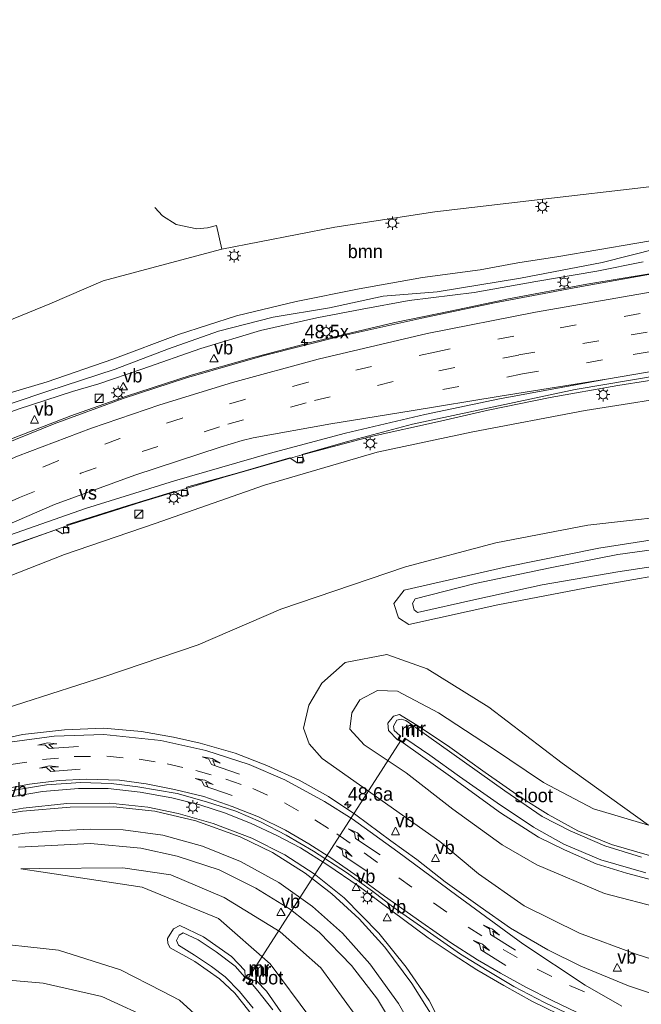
# Model space of a CAD drawing. Header units: millimetres. Extents: x 82463 to 85160, y 450000 to 452470.
# Tile 67 of 98: x 83880 to 83995, y 451341 to 451523. Entities that reach past the tile are written whole.
import ezdxf
from ezdxf.enums import TextEntityAlignment as Align

# ---------------------------------------------------------------- set-up
doc = ezdxf.new("R2010")
doc.units = ezdxf.units.MM
doc.linetypes.add('39strp', pattern=[12, 3, -9])
for name, color, linetype, lineweight in [('af-b5-muur', 8, 'muur', 18), ('af-bs-muur', 8, 'muur', 18), ('as-bs-kilometr', 13, 'Continuous', 18), ('bp-b5-boom', 93, 'Continuous', 18), ('gr-bs-geleiderail', 213, 'geleiderail', 18), ('gw-bs-insteekwatergang', 93, 'Continuous', 18), ('gw-bs-kruinlijn', 93, 'Continuous', 18), ('gw-bs-teenlijn', 93, 'Continuous', 18), ('mk-b5-verdrijfstrp', 8, 'Continuous', 18), ('mk-bs-39streep 0.15', 8, '39strp', 18), ('mk-bs-pijlre750', 8, 'Continuous', 18), ('mk-bs-streep 0.15', 8, 'Continuous', 18), ('og-b5-water', 153, 'Continuous', 18), ('og-bs-inrichtingselement', 253, 'Continuous', 18), ('og-bs-maaiveld', 253, 'Continuous', 18), ('og-bs-terreinafscheiding', 253, 'Continuous', 18), ('wh-bs-duiker', 8, 'duiker', 18), ('wh-bs-kolk', 8, 'Continuous', 18), ('wh-bs-waterlijn', 133, 'Continuous', 18), ('wm-bs-lichtmast', 8, 'Continuous', 18), ('wm-bs-verkeersbord', 8, 'Continuous', 18)]:
    doc.layers.add(name, color=color, linetype=linetype, lineweight=lineweight)
doc.styles.add('rtw_iso', font='iso-rtw.shx')
doc.linetypes.add('duiker', pattern='A,0,-2,[15,RTW.shx,S=1,R=0,X=0,Y=0],-2', length=4)
doc.linetypes.add('geleiderail', pattern='A,2,-1,[175,RTW.shx,S=0.5,R=0,X=0,Y=0],-1', length=4)
doc.linetypes.add('muur', pattern='A,8,-1,[6,RTW.shx,S=0.75,R=90,X=0,Y=0],-1', length=10)

# ---------------------------------------------------------------- blocks, each defined once
blk = doc.blocks.new('verkeersbord')
for p, q in [((0, 0.75), (-0.75, -0.625)), ((0.75, -0.625), (0, 0.75)), ((-0.75, -0.625), (0.75, -0.625))]:
    blk.add_line(p, q)
blk = doc.blocks.new('dtbattr')
at = {"style": 'rtw_iso'}
blk.add_attdef('TAG', (0.59, 0.87), '', height=2.5, dxfattribs=at)
blk = doc.blocks.new('kolk')
blk.add_lwpolyline([(-0.5, -0.5), (0.5, -0.5), (0.5, 0.5), (-0.5, 0.5)], close=True)
blk = doc.blocks.new('dtbattr-r')
at = {"style": 'rtw_iso'}
blk.add_attdef('TAG', text='', height=2.5, dxfattribs=at).set_placement((0, 0), align=Align.MIDDLE_CENTER)
blk = doc.blocks.new('pijlr')
for p, q in [((0, 0, 0.1), (5.45, 0, 0.1)), ((5.45, -0.75, 0.1), (4.7, 0, 0.1)), ((6.2, -0.75, 0.1), (5.45, 0, 0.1)), ((4, -0.75, 0.1), (5.45, -0.75, 0.1)), ((5.7, -1.05, 0.1), (4, -0.75, 0.1)), ((7.5, -0.75, 0.1), (5.7, -1.05, 0.1)), ((7.5, -0.75, 0.1), (6.2, -0.75, 0.1))]:
    blk.add_line(p, q)
blk = doc.blocks.new('kast')
blk.add_line((-0.75, -0.75), (0.75, 0.75))
blk.add_lwpolyline([(-0.75, 0.75), (0.75, 0.75), (0.75, -0.75), (-0.75, -0.75)], close=True)
blk = doc.blocks.new('lantaarnpaal')
for p, q in [((-0.75, 0), (-1.25, 0)), ((-0.88, 0.88), (-0.53, 0.53)), ((0, 0.75), (0, 1.25)), ((0.53, 0.53), (0.88, 0.88)), ((0.75, 0), (1.25, 0)), ((-0.53, -0.53), (-0.88, -0.88)), ((0, -0.75), (0, -1.25)), ((0.53, -0.53), (0.88, -0.88))]:
    blk.add_line(p, q)
blk.add_circle((0, 0), 0.75)
blk = doc.blocks.new('hecto')
for p, q in [((0, 0.625), (-0.625, 0)), ((0, -0.625), (0, 0.625)), ((-0.625, 0), (0.625, 0)), ((0.625, 0), (0, -0.625))]:
    blk.add_line(p, q)
blk = doc.blocks.new('dtbattr-l')
at = {"style": 'rtw_iso'}
blk.add_attdef('TAG', (0, 0), '', height=2.5, dxfattribs=at)

msp = doc.modelspace()

# ---------------------------------------------------------------- linework, layer by layer
at = {"layer": 'af-b5-muur'}
for points in [[(83950.185, 451390.08, -3.094), (83950.88, 451389.703, -3.094), (83951.247, 451390.326, -3.094), (83951.419, 451390.224, -3.094), (83950.954, 451389.435, -2.528), (83949.921, 451389.996, -2.532), (83950.329, 451390.832, -3.094), (83950.509, 451390.744, -3.094)], [(83921.745, 451346.313, -2.447), (83922.85, 451345.694, -2.443), (83922.403, 451344.748, -3.063), (83922.223, 451344.834, -3.386), (83922.59, 451345.61, -3.386), (83921.822, 451346.052, -3.386), (83921.467, 451345.45, -3.386), (83921.295, 451345.552, -3.063), (83921.65, 451346.154, -3.063)]]:
    msp.add_polyline3d(points, close=True, dxfattribs=at)
at = {"layer": 'af-bs-muur'}
for points in [[(83951.333, 451390.275, -3.094), (83950.917, 451389.569, -2.528), (83950.053, 451390.038, -2.532), (83950.419, 451390.788, -3.094)], [(83921.381, 451345.501, -3.063), (83921.781, 451346.178, -2.447), (83922.72, 451345.652, -2.443), (83922.313, 451344.791, -3.063)]]:
    msp.add_polyline3d(points, dxfattribs=at)
at = {"layer": 'bp-b5-boom'}
for points in [[(83874.705, 451466.14, 0.866), (83885.627, 451470.548, 0.606), (83895.506, 451474.839, 0.3), (83906.116, 451477.635, 0.214), (83917.432, 451480.678, 0.446), (83938.286, 451484.694, 0.383), (83956.82, 451487.565, 0.418), (83977.333, 451489.98, 0.384), (83995.378, 451492.027, 0.36)], [(84001.328, 451483.002, 5.611), (83979.699, 451479.319, 5.676), (83972.124, 451478.104, 5.771), (83965.151, 451476.828, 5.807), (83954.505, 451475.421, 5.929), (83942.797, 451473.318, 6.072), (83931.139, 451471.01, 6.167), (83920.152, 451468.373, 6.302), (83909.435, 451464.922, 6.378), (83897.268, 451460.311, 6.508), (83885.155, 451456.177, 6.571), (83875.349, 451453.268, 6.657)]]:
    msp.add_polyline3d(points, dxfattribs=at)
at = {"layer": 'gr-bs-geleiderail'}
for points in [[(83834.12, 451424.203, 6.392), (83840.961, 451428.192, 6.603), (83850.379, 451432.982, 6.729), (83859.132, 451437.11, 6.715), (83868.665, 451441.502, 6.765), (83878.861, 451445.733, 6.774), (83889.527, 451449.87, 6.747), (83899.788, 451453.528, 6.76), (83911.749, 451457.394, 6.603), (83923.062, 451460.559, 6.585), (83933.796, 451463.421, 6.481), (83941.352, 451465.214, 6.499), (83949.376, 451467.088, 6.356), (83959.956, 451469.281, 6.284), (83970.398, 451471.484, 6.149), (83984.881, 451474.188, 5.876), (84003.573, 451477.258, 5.769)], [(84001.559, 451457.202, 5.602), (83990.643, 451455.483, 5.47), (83978.089, 451453.26, 5.492), (83966.635, 451450.931, 5.641), (83957.273, 451448.738, 5.618), (83945.052, 451446.054, 5.69), (83932.683, 451442.796, 5.668), (83917.616, 451438.498, 5.699), (83902.852, 451434.033, 5.897), (83889.477, 451429.785, 5.92), (83878.144, 451425.73, 5.807), (83867.584, 451421.715, 5.821), (83858.394, 451417.705, 5.933), (83851.6, 451414.651, 5.96), (83845.462, 451411.775, 6), (83842.476, 451410.472, 5.92), (83840.594, 451409.406, 6.076)], [(83872.04, 451377.96, -0.27), (83877.444, 451379.315, -0.222), (83884.283, 451380.478, -0.231), (83890.913, 451381.038, -0.249), (83896.412, 451381.023, -0.222), (83902.342, 451380.366, -0.217), (83908.176, 451379.305, -0.181), (83913.341, 451377.983, -0.172), (83918.118, 451376.445, -0.109), (83922.852, 451374.555, -0.033), (83927.576, 451372.366, 0.026), (83931.947, 451370.036, 0.093), (83936.842, 451366.975, 0.178), (83942.813, 451362.953, 0.309), (83948.824, 451358.455, 0.071)], [(83955.541, 451353.47, 0.17), (83948.824, 451358.455, 0.071)], [(83981.938, 451338.259, 0.655), (83974.859, 451341.709, 0.848), (83969.523, 451344.615, 0.916), (83964.586, 451347.553, 0.907), (83960.172, 451350.382, 0.664), (83955.541, 451353.47, 0.17)]]:
    msp.add_polyline3d(points, dxfattribs=at)
at = {"layer": 'gw-bs-insteekwatergang'}
for points in [[(84006.471, 451428.47, -0.545), (83987.129, 451425.442, -0.635), (83970.066, 451421.97, -0.685), (83951.108, 451417.68, -0.779), (83949.212, 451415.229, -0.824), (83950.098, 451412.577, -0.793), (83951.986, 451411.35, -0.707), (83968.462, 451414.932, -0.635), (83985.828, 451418.256, -0.635), (84004.871, 451421.613, -0.694)], [(83949.921, 451389.996, -2.532), (83948.262, 451391.738, -2.519), (83948.099, 451393.103, -2.604), (83949.187, 451394.369, -2.631), (83950.268, 451394.706, -2.631), (83953.971, 451392.408, -2.64), (83959.559, 451388.666, -2.577), (83966.104, 451384.01, -2.496), (83972.649, 451379.431, -2.411), (83977.724, 451376.25, -2.384), (83983.233, 451373.205, -2.425), (83989.446, 451370.695, -2.443), (83996.444, 451368.649, -2.447)], [(84061.262, 451364.933, -2.254), (84056.968, 451363.858, -2.371), (84051.906, 451362.96, -2.425), (84043.917, 451361.852, -2.38), (84036.738, 451361.087, -2.375), (84026.85, 451360.525, -2.357), (84019.215, 451360.667, -2.285), (84012.168, 451361.203, -2.281), (84004.6, 451362.387, -2.285), (83997.983, 451363.826, -2.303), (83992.195, 451365.366, -2.29), (83986.599, 451367.121, -2.312), (83980.765, 451369.694, -2.29), (83975.936, 451372.034, -2.303), (83968.908, 451376.535, -2.344), (83959.713, 451383.219, -2.416), (83950.954, 451389.435, -2.528)], [(83930.444, 451319.556, -2.497), (83930.292, 451321.919, -2.505), (83929.008, 451327.246, -2.519), (83927.501, 451331.665, -2.528), (83925.388, 451335.968, -2.505), (83922.437, 451339.945, -2.487), (83919.823, 451343.206, -2.38), (83917.003, 451345.85, -2.362), (83912.459, 451349.093, -2.312), (83907.874, 451351.583, -2.281), (83907.432, 451352.366, -2.321), (83907.399, 451353.317, -2.321), (83908.524, 451355.11, -2.339), (83909.651, 451355.694, -2.344), (83914.017, 451353.632, -2.353), (83919.2, 451349.97, -2.393), (83921.696, 451347.387, -2.393), (83921.745, 451346.313, -2.447)], [(83922.85, 451345.694, -2.443), (83923.816, 451345.5, -2.303), (83925.685, 451343.567, -2.299), (83928.863, 451338.968, -2.263), (83932.074, 451332.656, -2.258), (83934.207, 451326.235, -2.272), (83935.448, 451318.509, -2.348), (83935.199, 451314.801, -2.447)]]:
    msp.add_polyline3d(points, dxfattribs=at)
at = {"layer": 'gw-bs-kruinlijn'}
for points in [[(84179.358, 451489.975, 3.311), (84160.576, 451484.842, 3.566), (84140.129, 451478.699, 3.682), (84118.067, 451473.815, 3.886), (84095.543, 451469.263, 4.127), (84073.755, 451465.695, 4.382), (84052.08, 451461.605, 4.489), (84030.682, 451458.427, 4.693), (84004.845, 451454.086, 4.725), (83984.551, 451450.868, 4.647), (83963.828, 451446.899, 4.746), (83946.159, 451443.145, 4.859), (83925.31, 451437.06, 4.998), (83905.11, 451429.955, 5.079), (83888.368, 451424.244, 5.128), (83871.667, 451417.748, 5.299), (83856.969, 451411.204, 5.214), (83846.669, 451407.123, 5.169), (83844.724, 451407.191, 5.155), (83843.275, 451407.664, 5.173), (83842.585, 451408.757, 5.299)], [(83997.973, 451480.777, 5.668), (83987.705, 451478.204, 5.713), (83972.656, 451475.299, 5.875), (83957.216, 451472.779, 5.866), (83947.224, 451471.951, 5.978), (83937.332, 451469.835, 6.212), (83926.912, 451468.115, 6.225), (83916.79, 451465.508, 6.288), (83907.584, 451462.265, 6.437), (83897.697, 451458.464, 6.598), (83885.29, 451454.443, 6.643), (83872.419, 451450.105, 6.697), (83860.299, 451445.042, 6.828), (83852.052, 451440.54, 6.954), (83845.016, 451435.596, 6.792), (83838.397, 451431.068, 6.774), (83837.735, 451431.281, 6.769), (83837.633, 451431.994, 6.769)], [(84008.042, 451345.925, 0.547), (83993.795, 451350.503, 0.336), (83983.543, 451354.319, 0.152), (83973.336, 451359.353, -0.046), (83964.876, 451365.271, -0.172), (83957.729, 451371.219, -0.276), (83935.975, 451386.587, -0.316), (83933.598, 451389.281, -0.249), (83932.494, 451392.18, -0.267), (83933.494, 451396.441, -0.361), (83935.887, 451400.484, -0.455), (83940.24, 451404.322, -0.545), (83947.92, 451405.808, -0.671), (83955.365, 451403.154, -0.797), (83966.759, 451396.047, -1.328), (83980.303, 451385.689, -1.552), (83996.308, 451374.283, -2.164)], [(83883.762, 451366.238, -1.451), (83880.305, 451366.203, -1.476)], [(83954.339, 451295.661, 1.101), (83954.893, 451300.064, 0.952), (83953.913, 451312.29, 0.561), (83950.414, 451324.851, 0.075), (83944.339, 451336.045, -0.343), (83935.713, 451347.872, -0.644), (83928.233, 451354.576, -0.981), (83917.888, 451360.898, -1.157), (83908.004, 451365.071, -1.292), (83899.105, 451366.396, -1.341), (83883.762, 451366.238, -1.451)], [(83886.076, 451244.446, -2.625), (83883.243, 451245.853, -2.518), (83878.343, 451247.971, -2.434), (83874.481, 451252.276, -2.304), (83872.664, 451256.746, -2.15), (83870.391, 451266.906, -2.11), (83866.599, 451281.524, -1.714), (83862.796, 451297.455, -1.543), (83859.649, 451313.577, -1.561), (83855.135, 451327.839, -1.305), (83852.662, 451339.826, -1.22), (83852.925, 451345.361, -1.233), (83856.582, 451349.625, -1.494), (83861.234, 451352.03, -1.966), (83872.444, 451352.774, -2.227), (83887.222, 451351.132, -2.24), (83898.7, 451347.525, -2.119), (83906.428, 451343.572, -2.128)], [(83906.428, 451343.572, -2.128), (83909.62, 451341.939, -2.132), (83917.828, 451334.462, -2.038), (83919.455, 451330.545, -2.071)]]:
    msp.add_polyline3d(points, dxfattribs=at)
at = {"layer": 'gw-bs-teenlijn'}
for points in [[(84231.755, 451492.469, 0.022), (84228.015, 451490.193, -0.01), (84222.892, 451487.446, 0.064), (84214.13, 451483.81, 0.073), (84205.297, 451480.653, 0.064), (84170.64, 451468.09, 0.11), (84154.475, 451462.74, 0.157), (84136.258, 451456.688, 0.226), (84118.897, 451450.757, 0.101), (84102.447, 451446.145, -0.062), (84087.435, 451442.911, 0.008), (84067.981, 451439.893, -0.126), (84049.265, 451437.18, -0.293), (84025.236, 451433.662, -0.372), (84005.977, 451432.025, -0.159), (83985.077, 451429.678, -0.091), (83968.098, 451426.428, -0.145), (83951.39, 451422.004, -0.285), (83928.329, 451414.154, -0.374), (83913.029, 451407.554, -0.464), (83895.803, 451401.721, -0.572), (83865.784, 451392.092, -0.545), (83859.847, 451390.153, -0.559)], [(83995.297, 451478.298, 5.119), (83986.76, 451476.619, 5.196), (83975.448, 451474.677, 5.254), (83964.057, 451472.663, 5.245), (83952.053, 451471.201, 5.528), (83943.351, 451469.593, 5.609), (83934.957, 451467.967, 5.713), (83924.592, 451465.607, 5.771), (83913.565, 451462.293, 5.933), (83902.628, 451458.514, 5.951), (83894.686, 451455.8, 5.92), (83889.836, 451454.385, 5.852), (83879.756, 451451.12, 5.929), (83869.707, 451447.381, 5.897), (83855.165, 451441.004, 6.045), (83848.883, 451436.8, 6.054), (83842.202, 451432.117, 6.122), (83838.805, 451429.673, 6.149), (83837.105, 451429.722, 6.126), (83836.326, 451430.514, 6.027)], [(83999.079, 451358.774, -2.186), (83988.145, 451361.649, -2.168), (83975.655, 451366.934, -2.114), (83969.239, 451370.606, -2.038), (83960.111, 451377.23, -2.123), (83951.517, 451383.899, -2.191), (83943.706, 451389.119, -2.132), (83941.082, 451391.986, -2.123), (83941.432, 451395.01, -2.101), (83942.934, 451397.426, -2.069), (83946.226, 451399.111, -2.105), (83949.878, 451399.001, -2.2), (83957.464, 451394.978, -2.312), (83967.47, 451388.449, -2.362), (83976.884, 451382.145, -2.308), (83986.106, 451377.253, -2.155), (83996.308, 451374.283, -2.164)], [(83880.305, 451366.203, -1.476), (83884.423, 451365.577, -1.512)], [(83940.87, 451309.13, -2.152), (83941.247, 451311.494, -2.119), (83939.405, 451326.258, -2.11), (83933.678, 451338.797, -2.033), (83926.367, 451348.638, -2.06), (83916.821, 451357.013, -1.97), (83902.676, 451362.802, -1.674), (83884.423, 451365.577, -1.512)], [(83905.171, 451338.051, -3.598), (83895.243, 451342.595, -3.589), (83884.379, 451345.053, -3.544), (83873.779, 451345.992, -3.477), (83865.627, 451345.145, -3.306), (83862.972, 451343.273, -3.337), (83862.256, 451340.18, -3.405)]]:
    msp.add_polyline3d(points, dxfattribs=at)
at = {"layer": 'mk-b5-verdrijfstrp'}
msp.add_polyline3d([(83843.951, 451412.947, 5.25), (83839.725, 451410.623, 5.336), (83847.042, 451414.763, 5.386), (83857.349, 451420.252, 5.386), (83872.5, 451427.482, 5.4), (83886.513, 451433.506, 5.391), (83901.357, 451438.927, 5.363), (83917.122, 451444.098, 5.259), (83921.184, 451445.339, 5.164), (83923.202, 451445.812, 5.173), (83937.596, 451448.366, 5.096), (83952.419, 451450.792, 4.982), (83968.868, 451453.506, 4.909), (83988.505, 451456.666, 4.778), (83968.729, 451453.016, 4.887), (83954.977, 451450.138, 4.955), (83940.264, 451446.663, 4.978), (83926.157, 451442.904, 5.009), (83908.706, 451437.864, 5.146), (83892.218, 451432.736, 5.25), (83875.854, 451427.011, 5.327), (83862.121, 451421.449, 5.323), (83850.404, 451416.222, 5.323)], close=True, dxfattribs=at)
at = {"layer": 'mk-bs-39streep 0.15'}
for p, q in [((83878.447, 451385.445, -0.865), (83884.279, 451386.375, -0.775)), ((83884.279, 451386.375, -0.775), (83890.133, 451386.923, -0.779)), ((83890.133, 451386.923, -0.779), (83896.187, 451386.992, -0.748)), ((83896.187, 451386.992, -0.748), (83902.143, 451386.443, -0.703)), ((83902.143, 451386.443, -0.703), (83907.308, 451385.601, -0.676)), ((83907.308, 451385.601, -0.676), (83912.597, 451384.344, -0.653)), ((83912.597, 451384.344, -0.653), (83918.14, 451382.778, -0.572)), ((83918.14, 451382.778, -0.572), (83923.164, 451381.015, -0.532)), ((83923.164, 451381.015, -0.532), (83929.001, 451378.349, -0.505)), ((83929.001, 451378.349, -0.505), (83934.604, 451375.234, -0.473)), ((83934.604, 451375.234, -0.473), (83938.709, 451372.675, -0.406)), ((83938.709, 451372.675, -0.406), (83943.752, 451369.135, -0.294)), ((83943.752, 451369.135, -0.294), (83950.116, 451364.528, -0.195)), ((83950.116, 451364.528, -0.195), (83956.549, 451359.909, -0.073)), ((83956.549, 451359.909, -0.073), (83962.977, 451355.435, 0.057)), ((83962.977, 451355.435, 0.057), (83969.428, 451351.311, 0.187)), ((83969.428, 451351.311, 0.187), (83975.734, 451347.651, 0.26)), ((83975.734, 451347.651, 0.26), (83981.715, 451344.614, 0.437)), ((83981.715, 451344.614, 0.437), (83986.723, 451342.512, 0.601))]:
    msp.add_line(p, q, dxfattribs=at)
for points in [[(83837.883, 451413.929, 5.431), (83846.719, 451418.803, 5.486), (83855.708, 451423.485, 5.504), (83867.729, 451429.236, 5.572), (83880.033, 451434.766, 5.518), (83891.377, 451439.248, 5.554), (83902.715, 451443.261, 5.491), (83918.522, 451448.315, 5.377), (83934.526, 451452.711, 5.309), (83957.559, 451458.206, 5.118), (83972.313, 451461.108, 5.064), (83993.096, 451464.821, 4.869), (84019.497, 451469.151, 4.673), (84052.109, 451474.232, 4.306), (84078.661, 451478.513, 3.988), (84090.462, 451480.57, 3.929), (84102.215, 451482.805, 3.783), (84122.604, 451487.216, 3.47), (84137.143, 451490.865, 3.352), (84157.245, 451496.495, 3.248), (84171.472, 451501, 3.116), (84182.873, 451504.859, 2.98), (84203.704, 451512.632, 2.884), (84216.124, 451517.699, 2.374)], [(83958.305, 451454.721, 5), (83972.985, 451457.615, 4.932), (83993.462, 451461.211, 4.864), (84017.031, 451465.064, 4.691), (84040.601, 451468.734, 4.496), (84076.352, 451474.438, 4.142), (84091.419, 451477.042, 4.001), (84112.164, 451481.184, 3.733), (84126.625, 451484.493, 3.57), (84138.21, 451487.439, 3.479), (84149.915, 451490.623, 3.461), (84169.671, 451496.594, 3.311), (84183.871, 451501.342, 3.239), (84195.193, 451505.46, 3.157), (84207.706, 451510.262, 3.166), (84219.063, 451514.924, 2.376)], [(84017.825, 451472.527, 4.678), (83994.741, 451468.746, 4.905), (83971.371, 451464.612, 5.136), (83956.8, 451461.649, 5.254), (83945.089, 451459.012, 5.323), (83933.369, 451456.084, 5.45), (83921.691, 451452.917, 5.495), (83910.072, 451449.442, 5.586), (83898.598, 451445.686, 5.609), (83887.133, 451441.538, 5.659), (83875.855, 451436.905, 5.718), (83864.936, 451431.964, 5.677), (83853.942, 451426.701, 5.6), (83845.018, 451422.01, 5.659), (83836.638, 451417.335, 5.529)]]:
    msp.add_polyline3d(points, dxfattribs=at)
at = {"layer": 'mk-bs-streep 0.15'}
for points in [[(83835.369, 451420.805, 5.547), (83847.605, 451427.426, 5.849), (83858.391, 451432.796, 5.867), (83867.395, 451437.031, 5.876), (83879.645, 451442.426, 5.849), (83893.367, 451447.614, 5.858), (83905.959, 451451.912, 5.79), (83919.411, 451456.015, 5.781), (83935.227, 451460.33, 5.541), (83955.394, 451465.098, 5.4), (83975.389, 451469.04, 5.15), (83998.385, 451473.015, 4.964), (84022.378, 451476.885, 4.664), (84054.957, 451481.929, 4.174), (84083.448, 451486.663, 3.697), (84101.078, 451489.941, 3.547), (84114.1, 451492.649, 3.402), (84130.426, 451496.582, 3.116), (84146.862, 451500.977, 2.934), (84166.251, 451506.823, 2.753), (84184.196, 451512.981, 2.544), (84202.411, 451519.804, 2.399), (84210.458, 451523.049, 2.374)], [(83988.505, 451456.666, 4.778), (83996.08, 451457.946, 4.714), (84029.558, 451463.307, 4.605), (84065.785, 451468.957, 4.306), (84092.943, 451473.61, 4.001), (84113.813, 451477.755, 3.82), (84136.693, 451483.235, 3.561), (84158.101, 451489.208, 3.484), (84179.533, 451496.025, 3.275), (84195.277, 451501.629, 3.193), (84210.963, 451507.734, 3.189), (84221.967, 451512.181, 2.374)], [(83991.331, 451340.787, 0.701), (83984.56, 451344.677, 0.464), (83973.048, 451352.359, 0.16), (83960.892, 451361.269, -0.099), (83949.976, 451369.345, -0.276), (83941.528, 451375.421, -0.362), (83936.399, 451378.648, -0.362), (83929.056, 451382.641, -0.407), (83922.501, 451385.466, -0.43), (83914.444, 451388.033, -0.475), (83906.182, 451389.888, -0.525), (83895.646, 451391.017, -0.607), (83886.434, 451390.719, -0.698), (83878.653, 451389.623, -0.73), (83871.799, 451388.168, -0.739), (83864.162, 451385.823, -0.784)], [(83983.119, 451339.661, 0.745), (83978.328, 451341.898, 0.601), (83973.765, 451344.283, 0.475), (83968.932, 451346.909, 0.331), (83964.675, 451349.406, 0.223), (83959.717, 451352.576, 0.093), (83954.42, 451356.271, -0.127), (83947.503, 451361.152, -0.24), (83942.612, 451364.691, -0.339), (83937.764, 451368.121, -0.46), (83933.492, 451370.818, -0.532), (83929.199, 451373.331, -0.604), (83924.223, 451375.77, -0.68), (83919.356, 451377.687, -0.743), (83914.098, 451379.535, -0.784), (83908.689, 451380.855, -0.806), (83903.461, 451381.888, -0.82), (83898.527, 451382.566, -0.829), (83892.377, 451382.762, -0.905), (83887.339, 451382.499, -0.909), (83881.878, 451381.827, -0.963), (83875.889, 451380.749, -1.04), (83870.577, 451379.423, -1.018)], [(83874.309, 451375.691, -1.138), (83876.207, 451376.19, -1.147), (83880.571, 451376.869, -1.106), (83889.417, 451377.555, -1.047), (83897.378, 451377.625, -0.988), (83905.023, 451376.845, -0.911), (83912.637, 451375.076, -0.852), (83920.831, 451372.083, -0.802), (83926.765, 451369.197, -0.639), (83932.822, 451365.379, -0.543), (83937.729, 451361.583, -0.457), (83942.792, 451356.974, -0.362), (83947.583, 451351.705, -0.194), (83952.565, 451345.023, 0.06), (83956.618, 451338.527, 0.228), (83959.904, 451331.772, 0.428), (83962.45, 451325.301, 0.646), (83964.593, 451317.996, 0.864), (83965.898, 451312.05, 1.123), (83966.855, 451304.85, 1.264), (83967.145, 451296.991, 1.509), (83966.784, 451289.952, 1.668), (83965.985, 451284.015, 1.946)], [(83962.399, 451287.601, 1.662), (83962.657, 451289.701, 1.491), (83963.005, 451294.505, 1.427), (83962.982, 451300.98, 1.264), (83962.296, 451308.218, 0.859), (83960.75, 451316.585, 0.737), (83958.012, 451325.431, 0.437), (83954.467, 451333.66, 0.142), (83950.067, 451341.295, -0.144), (83944.785, 451348.664, -0.344), (83939.716, 451354.309, -0.53), (83934.208, 451359.232, -0.702), (83927.968, 451363.676, -0.784), (83920.896, 451367.549, -0.938), (83913.825, 451370.403, -0.984), (83906.503, 451372.423, -1.079), (83899.163, 451373.381, -1.165), (83893.187, 451373.516, -1.238), (83886.725, 451373.208, -1.252), (83880.991, 451372.767, -1.243), (83877.702, 451372.298, -1.247)]]:
    msp.add_polyline3d(points, dxfattribs=at)
at = {"layer": 'og-b5-water'}
msp.add_polyline3d([(83964.029, 451415.901, -1.27), (83953.572, 451413.514, -1.27), (83952.988, 451414.024, -1.27), (83952.645, 451415.213, -1.27), (83953.136, 451416.08, -1.27), (83964.236, 451418.923, -1.27), (83978.13, 451421.79, -1.27), (83990.616, 451424.262, -1.27), (84003.169, 451425.974, -1.27), (84015.407, 451427.678, -1.27), (84029.457, 451429.25, -1.27), (84047.398, 451431.812, -1.27), (84073.133, 451435.461, -1.27), (84090.35, 451437.967, -1.27), (84088.725, 451434.435, -1.27), (84083.353, 451433.964, -1.27), (84067.724, 451431.713, -1.27), (84055.011, 451430.082, -1.27), (84041.851, 451428.254, -1.27), (84031.716, 451426.989, -1.27), (84007.31, 451423.589, -1.27), (83990.633, 451421.045, -1.27), (83976.606, 451418.633, -1.27)], close=True, dxfattribs=at)
msp.add_polyline3d([(83995.813, 451365.469, -3.094), (83987.501, 451367.844, -3.094), (83980.65, 451370.76, -3.094), (83975.005, 451373.905, -3.094), (83968.332, 451378.358, -3.094), (83961.332, 451383.272, -3.094), (83955.853, 451387.165, -3.094), (83951.419, 451390.224, -3.094), (83951.247, 451390.326, -3.094), (83950.88, 451389.703, -3.094), (83950.185, 451390.08, -3.094), (83950.509, 451390.744, -3.094), (83950.329, 451390.832, -3.094), (83949.305, 451391.748, -3.094), (83949.14, 451392.525, -3.094), (83949.75, 451393.642, -3.094), (83950.603, 451393.819, -3.094), (83951.434, 451393.59, -3.094), (83959.96, 451387.547, -3.094), (83969.727, 451380.594, -3.094), (83976.63, 451375.856, -3.094), (83981.809, 451373.211, -3.094), (83988.191, 451370.464, -3.094), (83995.021, 451368.34, -3.094)], dxfattribs=at)
at = {"layer": 'og-bs-maaiveld'}
for points in [[(83951.419, 451390.224, -3.094), (83950.954, 451389.435, -2.528), (83949.921, 451389.996, -2.532), (83950.329, 451390.832, -3.094)], [(83922.403, 451344.748, -3.063), (83922.85, 451345.694, -2.443), (83921.745, 451346.313, -2.447), (83921.65, 451346.154, -3.063)]]:
    msp.add_polyline3d(points, dxfattribs=at)
at = {"layer": 'og-bs-terreinafscheiding'}
for points in [[(83905.023, 451488.376, 0.301), (83906.434, 451486.822, 0.29), (83909.011, 451485.217, 0.283), (83912.829, 451484.406, 0.279), (83914.782, 451484.577, 0.265), (83916.444, 451485.033, 0.245), (83917.432, 451480.678, 0.446), (83938.286, 451484.694, 0.383), (83956.82, 451487.565, 0.418), (83977.333, 451489.98, 0.384), (83995.378, 451492.027, 0.36), (84012.892, 451494.209, 0.361), (84030.539, 451496.17, 0.334), (84041.317, 451497.301, 0.368), (84040.864, 451501.284, 0.259), (84040.975, 451501.661, 0.233), (84041.274, 451501.813, 0.244), (84041.522, 451501.809, 0.253), (84041.668, 451504.499, 0.255)], [(83836.326, 451430.514, 6.027), (83837.633, 451431.994, 6.769), (83838.712, 451433.301, 6.742), (83843.027, 451436.459, 6.751), (83850.737, 451441.776, 6.841), (83858.129, 451446.306, 6.796), (83866.107, 451449.92, 6.76), (83875.349, 451453.268, 6.657), (83885.155, 451456.177, 6.571), (83897.268, 451460.311, 6.508), (83909.435, 451464.922, 6.378), (83920.152, 451468.373, 6.302), (83931.139, 451471.01, 6.167), (83942.797, 451473.318, 6.072), (83954.505, 451475.421, 5.929), (83965.151, 451476.828, 5.807), (83972.124, 451478.104, 5.771), (83979.699, 451479.319, 5.676), (84001.328, 451483.002, 5.611)], [(83917.432, 451480.678, 0.446), (83906.116, 451477.635, 0.214), (83895.506, 451474.839, 0.3), (83885.627, 451470.548, 0.606), (83874.705, 451466.14, 0.866), (83863.071, 451462.179, 0.74), (83851.657, 451457.66, 0.664), (83841.914, 451453.565, 0.615), (83834.926, 451450.201, 0.655), (83831.072, 451446.721, 0.66), (83827.49, 451440.81, 0.597), (83825.682, 451434.934, 0.457), (83826.046, 451429.504, 0.394), (83826.537, 451423.815, -0.206), (83826.731, 451423.269, -0.211)], [(83997.679, 451476.207, 4.823), (83983.218, 451473.621, 4.827), (83967.83, 451470.736, 5.151), (83954.377, 451467.913, 5.394), (83939.442, 451464.585, 5.438), (83925.25, 451461.04, 5.555), (83910.87, 451456.877, 5.645), (83899.165, 451453.091, 5.744), (83886.466, 451448.38, 5.812), (83874.663, 451443.635, 5.875), (83863.489, 451438.854, 5.906), (83853.367, 451433.99, 5.929), (83837.248, 451425.677, 6.023), (83836.85, 451426.358, 6.027)], [(83998.444, 451457.36, 4.702), (83982.743, 451454.714, 4.652), (83952.679, 451448.345, 4.93), (83940.654, 451445.122, 4.953), (83932.275, 451442.704, 4.98), (83932.621, 451441.505, 4.98), (83931.337, 451441.189, 5.029), (83930.003, 451442.097, 5.029), (83920.707, 451439.413, 5.115), (83910.886, 451436.667, 5.106), (83911.288, 451435.367, 5.155), (83910.166, 451434.938, 5.164), (83908.641, 451435.898, 5.061), (83899.95, 451433.247, 5.191), (83888.78, 451429.718, 5.209), (83889.179, 451428.44, 5.209), (83887.997, 451428.046, 5.209), (83886.763, 451428.782, 5.209), (83877.373, 451425.527, 5.173)], [(84010.469, 451338.948, 1.069), (84001.013, 451341.718, 0.785), (83992.593, 451344.568, 0.543), (83983.768, 451348.217, 0.372), (83977.683, 451351.225, 0.223), (83970.752, 451355.242, 0.053), (83965.187, 451359.158, -0.064), (83958.725, 451363.807, -0.159), (83953.492, 451367.885, -0.204), (83948.677, 451371.341, -0.204), (83942.223, 451376.186, -0.289), (83937.136, 451379.526, -0.352), (83931.7, 451382.573, -0.374), (83925.747, 451385.288, -0.392), (83919.888, 451387.547, -0.46), (83913.431, 451389.376, -0.568), (83908.488, 451390.518, -0.635), (83902.571, 451391.56, -0.667), (83895.582, 451392.198, -0.725), (83888.379, 451391.894, -0.739), (83880.573, 451390.984, -0.739), (83874.27, 451389.579, -0.784), (83868.108, 451387.959, -0.766), (83863.586, 451386.414, -0.797)], [(83871.1, 451378.9, -0.954), (83873.182, 451379.444, -0.954), (83879.103, 451380.719, -0.918), (83885.021, 451381.715, -0.941), (83891.348, 451382.115, -0.981), (83896.964, 451381.937, -0.981), (83901.924, 451381.31, -0.865), (83909.159, 451380.114, -0.851), (83914.611, 451378.589, -0.725), (83920.026, 451376.833, -0.644), (83924.558, 451374.858, -0.599), (83929.303, 451372.418, -0.532), (83934.364, 451369.431, -0.455), (83940.485, 451365.513, -0.392), (83945.25, 451362.046, -0.289), (83949.027, 451359.14, -0.249), (83956.024, 451354.33, -0.094), (83961.527, 451350.453, 0.084), (83966.473, 451347.416, 0.241), (83971.42, 451344.475, 0.385), (83977.038, 451341.512, 0.52), (83982.392, 451338.996, 0.601)], [(83966.549, 451283.451, 1.991), (83967.178, 451286.597, 1.799), (83967.78, 451292.551, 1.618), (83967.839, 451301.005, 1.386), (83967.148, 451309.088, 1.114), (83965.183, 451318.785, 0.81), (83962.961, 451326.233, 0.583), (83959.893, 451333.797, 0.342), (83955.731, 451341.841, 0.088), (83951.474, 451348.02, -0.008), (83946.455, 451354.272, -0.276), (83940.014, 451360.808, -0.434), (83934.497, 451365.264, -0.553), (83929.063, 451368.757, -0.63), (83922.96, 451371.855, -0.761), (83915.853, 451374.559, -0.87), (83909.333, 451376.434, -0.907), (83903.737, 451377.593, -0.925), (83896.733, 451378.348, -0.988), (83888.811, 451378.28, -1.057), (83880.717, 451377.372, -1.075), (83873.853, 451376.147, -1.123)], [(83879.827, 451370.173, -1.316), (83893.17, 451370.846, -1.433), (83902.429, 451370.011, -1.352), (83909.155, 451368.543, -1.274), (83916.963, 451365.997, -1.12), (83923.682, 451362.586, -0.997), (83930.14, 451358.672, -0.943), (83935.398, 451354.472, -0.77), (83941.391, 451348.3, -0.584), (83946.184, 451342.135, -0.294), (83950.979, 451334.092, -0.103), (83954.591, 451326.394, 0.156), (83957.506, 451318.229, 0.455), (83959.343, 451309.213, 0.8), (83960.261, 451299.557, 1.091), (83959.755, 451290.245, 1.452)]]:
    msp.add_polyline3d(points, dxfattribs=at)
at = {"layer": 'wh-bs-duiker'}
msp.add_polyline3d([(83950.506, 451389.865, -2.613), (83922.261, 451345.882, -2.447)], dxfattribs=at)
at = {"layer": 'wh-bs-waterlijn'}
for points in [[(84007.31, 451423.589, -1.27), (83990.633, 451421.045, -1.27), (83976.606, 451418.633, -1.27), (83964.029, 451415.901, -1.27), (83953.572, 451413.514, -1.27), (83952.988, 451414.024, -1.27), (83952.645, 451415.213, -1.27), (83953.136, 451416.08, -1.27), (83964.236, 451418.923, -1.27), (83978.13, 451421.79, -1.27), (83990.616, 451424.262, -1.27), (84003.169, 451425.974, -1.27)], [(83995.813, 451365.469, -3.094), (83987.501, 451367.844, -3.094), (83980.65, 451370.76, -3.094), (83975.005, 451373.905, -3.094), (83968.332, 451378.358, -3.094), (83961.332, 451383.272, -3.094), (83955.853, 451387.165, -3.094), (83951.419, 451390.224, -3.094), (83951.247, 451390.326, -3.094), (83950.88, 451389.703, -3.094), (83950.185, 451390.08, -3.094), (83950.509, 451390.744, -3.094), (83950.329, 451390.832, -3.094), (83949.305, 451391.748, -3.094), (83949.14, 451392.525, -3.094), (83949.75, 451393.642, -3.094), (83950.603, 451393.819, -3.094), (83951.434, 451393.59, -3.094), (83959.96, 451387.547, -3.094), (83969.727, 451380.594, -3.094), (83976.63, 451375.856, -3.094), (83981.809, 451373.211, -3.094), (83988.191, 451370.464, -3.094), (83995.021, 451368.34, -3.094)], [(83926.867, 451340.133, -3.063), (83924.099, 451343.634, -3.063), (83923.12, 451344.79, -3.063), (83922.403, 451344.748, -3.063), (83922.223, 451344.834, -3.386), (83922.59, 451345.61, -3.386), (83921.822, 451346.052, -3.386), (83921.467, 451345.45, -3.386), (83921.295, 451345.552, -3.063), (83921.65, 451346.154, -3.063), (83919.875, 451348.194, -3.063), (83916.384, 451350.84, -3.063), (83913.027, 451353.056, -3.063), (83910.294, 451354.354, -3.063), (83909.518, 451353.912, -3.063), (83909.065, 451352.962, -3.063), (83909.404, 451352.085, -3.063), (83912.367, 451350.251, -3.063), (83915.531, 451348.129, -3.063), (83918.062, 451346.216, -3.063), (83920.719, 451343.533, -3.063), (83923.226, 451340.475, -3.063)]]:
    msp.add_polyline3d(points, dxfattribs=at)

# ---------------------------------------------------------------- block references
at = {"layer": 'af-b5-muur'}
ref = msp.add_blockref('dtbattr-r', (83951.25, 451390.125, -2.968667), dxfattribs=at)
ref.add_attrib('TAG', 'mr', dxfattribs={"layer": '0', "height": 2.5, "style": 'rtw_iso'}).set_placement((83951.25, 451390.125, -2.968667), align=Align.BOTTOM_LEFT)
ref = msp.add_blockref('dtbattr-r', (83922.664062, 451345.53125, -3.007), dxfattribs=at)
ref.add_attrib('TAG', 'mr', dxfattribs={"layer": '0', "height": 2.5, "style": 'rtw_iso'}).set_placement((83922.664062, 451345.53125, -3.007), align=Align.BOTTOM_LEFT)
at = {"layer": 'af-bs-muur'}
ref = msp.add_blockref('dtbattr-l', (83950.472544, 451389.810261, -2.530058), dxfattribs=at)
ref.add_attrib('TAG', 'mr', dxfattribs={"layer": '0', "height": 2.5, "style": 'rtw_iso'}).set_placement((83950.472544, 451389.810261, -2.530058), align=Align.BOTTOM_LEFT)
ref = msp.add_blockref('dtbattr-l', (83922.329088, 451345.870977, -2.444665), dxfattribs=at)
ref.add_attrib('TAG', 'mr', dxfattribs={"layer": '0', "height": 2.5, "style": 'rtw_iso'}).set_placement((83922.329088, 451345.870977, -2.444665), align=Align.BOTTOM_LEFT)
at = {"layer": 'as-bs-kilometr'}
ref = msp.add_blockref('dtbattr', (83932.73, 451463.44, 5.48), dxfattribs=at)
ref.add_attrib('TAG', '48.5x', dxfattribs={"layer": '0', "height": 2.5, "style": 'rtw_iso'}).set_placement((83932.73, 451463.44, 5.48), align=Align.BOTTOM_LEFT)
for p in [(83932.73, 451463.44, 5.48), (83940.715, 451378.025, -0.481)]:
    msp.add_blockref('hecto', p, dxfattribs=at)
ref = msp.add_blockref('dtbattr', (83940.715, 451378.025, -0.481), dxfattribs=at)
ref.add_attrib('TAG', '48.6a', dxfattribs={"layer": '0', "height": 2.5, "style": 'rtw_iso'}).set_placement((83940.715, 451378.025, -0.481), align=Align.BOTTOM_LEFT)
at = {"layer": 'bp-b5-boom'}
ref = msp.add_blockref('dtbattr-r', (83940.691406, 451478.25, 2.943923), dxfattribs=at)
ref.add_attrib('TAG', 'bmn', dxfattribs={"layer": '0', "height": 2.5, "style": 'rtw_iso'}).set_placement((83940.691406, 451478.25, 2.943923), align=Align.BOTTOM_LEFT)
at = {"layer": 'mk-b5-verdrijfstrp'}
ref = msp.add_blockref('dtbattr-r', (83891.015625, 451433.65625, 5.180042), dxfattribs=at)
ref.add_attrib('TAG', 'vs', dxfattribs={"layer": '0', "height": 2.5, "style": 'rtw_iso'}).set_placement((83891.015625, 451433.65625, 5.180042), align=Align.BOTTOM_LEFT)
at = {"layer": 'mk-bs-pijlre750'}
for p, rotation in [((83890.95, 451388.796, -0.784), 184), ((83891.271, 451384.575, -0.875), 184), ((83920.665, 451383.691, -0.507), 160.9), ((83919.338, 451379.732, -0.666), 160.9), ((83946.663, 451368.786, -0.294), 146.2), ((83944.411, 451365.647, -0.357), 146.2), ((83971.727, 451351.147, 0.201), 147.9), ((83969.898, 451348.324, 0.237), 147.9)]:
    msp.add_blockref('pijlr', p, dxfattribs=dict(at, rotation=rotation))
at = {"layer": 'og-b5-water'}
ref = msp.add_blockref('dtbattr-r', (83971.539062, 451377.75, -3.094), dxfattribs=at)
ref.add_attrib('TAG', 'sloot', dxfattribs={"layer": '0', "height": 2.5, "style": 'rtw_iso'}).set_placement((83971.539062, 451377.75, -3.094), align=Align.BOTTOM_LEFT)
ref = msp.add_blockref('dtbattr-r', (83921.71875, 451344.09375, -3.101), dxfattribs=at)
ref.add_attrib('TAG', 'sloot', dxfattribs={"layer": '0', "height": 2.5, "style": 'rtw_iso'}).set_placement((83921.71875, 451344.09375, -3.101), align=Align.BOTTOM_LEFT)
at = {"layer": 'og-bs-inrichtingselement'}
for p in [(83894.749, 451453.107, 6.504), (83902.105, 451431.709, 5.708)]:
    msp.add_blockref('kast', p, dxfattribs=at)
at = {"layer": 'wh-bs-kolk'}
for p in [(83931.888, 451441.68, 4.89), (83910.498, 451435.567, 5.016), (83888.657, 451428.734, 5.061)]:
    msp.add_blockref('kolk', p, dxfattribs=at)
at = {"layer": 'wm-bs-lichtmast'}
for p in [(83976.677, 451488.518, 1.046), (83948.952, 451485.463, 0.523), (83919.708, 451479.435, 0.888), (83980.699, 451474.556, 5.191), (83936.69, 451465.415, 5.636), (83898.239, 451454.148, 5.92), (83987.911, 451453.787, 4.692), (83944.873, 451444.8, 4.93), (83908.526, 451434.675, 5.16), (83912.075, 451377.609, 8.716), (83944.344, 451360.922, 9.318)]:
    msp.add_blockref('lantaarnpaal', p, dxfattribs=at)
at = {"layer": 'wm-bs-verkeersbord'}
ref = msp.add_blockref('dtbattr', (83915.979, 451460.462, 5.858), dxfattribs=at)
ref.add_attrib('TAG', 'vb', dxfattribs={"layer": '0', "height": 2.5, "style": 'rtw_iso'}).set_placement((83915.979, 451460.462, 5.858), align=Align.BOTTOM_LEFT)
for p in [(83915.979, 451460.462, 5.858), (83899.219, 451455.293, 5.965), (83882.808, 451449.157, 5.93), (83949.513, 451373.12, -0.412), (83956.934, 451368.155, 1.828), (83942.27, 451362.815, -0.219), (83928.359, 451358.193, 0.731), (83947.978, 451357.2, 1.712), (83990.516, 451347.927, 0.296)]:
    msp.add_blockref('verkeersbord', p, dxfattribs=at)
ref = msp.add_blockref('dtbattr', (83899.219, 451455.293, 5.965), dxfattribs=at)
ref.add_attrib('TAG', 'vb', dxfattribs={"layer": '0', "height": 2.5, "style": 'rtw_iso'}).set_placement((83899.219, 451455.293, 5.965), align=Align.BOTTOM_LEFT)
ref = msp.add_blockref('dtbattr', (83882.808, 451449.157, 5.93), dxfattribs=at)
ref.add_attrib('TAG', 'vb', dxfattribs={"layer": '0', "height": 2.5, "style": 'rtw_iso'}).set_placement((83882.808, 451449.157, 5.93), align=Align.BOTTOM_LEFT)
ref = msp.add_blockref('dtbattr', (83877.899, 451378.827, -0.817), dxfattribs=at)
ref.add_attrib('TAG', 'vb', dxfattribs={"layer": '0', "height": 2.5, "style": 'rtw_iso'}).set_placement((83877.899, 451378.827, -0.817), align=Align.BOTTOM_LEFT)
ref = msp.add_blockref('dtbattr', (83949.513, 451373.12, -0.412), dxfattribs=at)
ref.add_attrib('TAG', 'vb', dxfattribs={"layer": '0', "height": 2.5, "style": 'rtw_iso'}).set_placement((83949.513, 451373.12, -0.412), align=Align.BOTTOM_LEFT)
ref = msp.add_blockref('dtbattr', (83956.934, 451368.155, 1.828), dxfattribs=at)
ref.add_attrib('TAG', 'vb', dxfattribs={"layer": '0', "height": 2.5, "style": 'rtw_iso'}).set_placement((83956.934, 451368.155, 1.828), align=Align.BOTTOM_LEFT)
ref = msp.add_blockref('dtbattr', (83942.27, 451362.815, -0.219), dxfattribs=at)
ref.add_attrib('TAG', 'vb', dxfattribs={"layer": '0', "height": 2.5, "style": 'rtw_iso'}).set_placement((83942.27, 451362.815, -0.219), align=Align.BOTTOM_LEFT)
ref = msp.add_blockref('dtbattr', (83928.359, 451358.193, 0.731), dxfattribs=at)
ref.add_attrib('TAG', 'vb', dxfattribs={"layer": '0', "height": 2.5, "style": 'rtw_iso'}).set_placement((83928.359, 451358.193, 0.731), align=Align.BOTTOM_LEFT)
ref = msp.add_blockref('dtbattr', (83947.978, 451357.2, 1.712), dxfattribs=at)
ref.add_attrib('TAG', 'vb', dxfattribs={"layer": '0', "height": 2.5, "style": 'rtw_iso'}).set_placement((83947.978, 451357.2, 1.712), align=Align.BOTTOM_LEFT)
ref = msp.add_blockref('dtbattr', (83990.516, 451347.927, 0.296), dxfattribs=at)
ref.add_attrib('TAG', 'vb', dxfattribs={"layer": '0', "height": 2.5, "style": 'rtw_iso'}).set_placement((83990.516, 451347.927, 0.296), align=Align.BOTTOM_LEFT)

doc.saveas('drawing.dxf')
